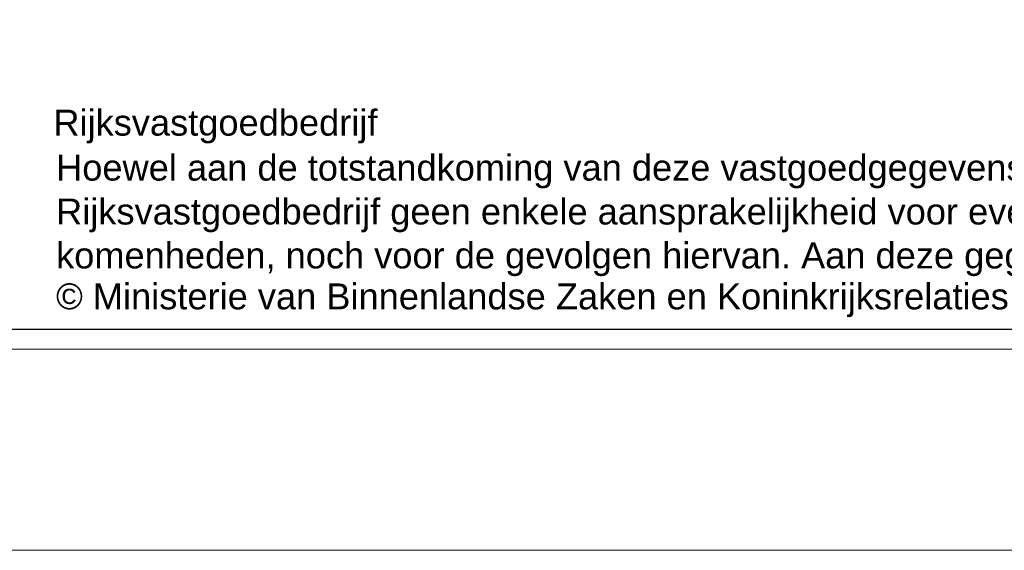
# Model space of a CAD drawing. Header units: millimetres. Extents: x 0 to 84000, y 0 to 59400.
# Tile 3 of 36: x 64437 to 74235, y 0 to 5278. Entities that reach past the tile are written whole.
import ezdxf

# ---------------------------------------------------------------- set-up
doc = ezdxf.new("R2010")
doc.units = ezdxf.units.MM
doc.layers.add('X-L0_C_afwerking', color=7, linetype='Continuous', lineweight=5)
doc.styles.add('DVD_ALG 1.8mm_RE', font='arial.ttf', dxfattribs={"height": 1.8})
doc.styles.add('DVD_ALG 2.5mm_RE', font='arial.ttf', dxfattribs={"height": 2.5})
doc.styles.add('DVD_ALG 3.5mm_BO', font='arialbd.ttf', dxfattribs={"height": 3.5})
doc.styles.add('DVD_ALG 5.0mm_BO', font='arialbd.ttf', dxfattribs={"height": 5})

# ---------------------------------------------------------------- blocks, each defined once
blk = doc.blocks.new('DVDVB_02_--_ A3-Basispl-liggend-inb')
at = {"color": 7, "lineweight": 9}
for points in [[(-409, -11), (11, -11), (11, 286), (-409, 286)], [(-384, 276), (1, 276), (1, -1), (-384, -1)]]:
    blk.add_lwpolyline(points, close=True, dxfattribs=at)
at = {"color": 7, "lineweight": 25}
blk.add_lwpolyline([(-383, 275), (-383, 0), (0, 0), (0, 275)], close=True, dxfattribs=at)
at = {"color": 7, "linetype": 'Continuous', "lineweight": 0, "style": 'DVD_ALG 1.8mm_RE'}
for s, p in [('Rijksvastgoedbedrijf', (-85.138, 9.623)), ('© Ministerie van Binnenlandse Zaken en Koninkrijksrelaties', (-85.002, 0.983))]:
    blk.add_text(s, height=1.29, dxfattribs=at).set_placement(p)
at = {"color": 7, "linetype": 'Continuous', "lineweight": 0, "insert": (-85.002, 2.631), "char_height": 1.29, "attachment_point": 7, "line_spacing_factor": 1.015384, "style": 'DVD_ALG 1.8mm_RE'}
blk.add_mtext('Hoewel aan de totstandkoming van deze vastgoedgegevens de uiterste zorg is besteed, aanvaardt het \\PRijksvastgoedbedrijf geen enkele aansprakelijkheid voor eventuele fouten, onduidelijkheden of onvol-\\Pkomenheden, noch voor de gevolgen hiervan. Aan deze gegevens kunnen geen rechten worden ontleend.', dxfattribs=at)
at = {"color": 7, "lineweight": 13}
for tag, p, height, style in [('TITEL', (-85, 90.18), 5, 'DVD_ALG 5.0mm_BO'), ('SUBTITEL', (-85, 76.18), 3.2, 'DVD_ALG 3.5mm_BO'), ('BOUWLAAGCODE', (-85, 66.161), 2.5, 'DVD_ALG 2.5mm_RE'), ('BOUWLAAGNAAM', (-70.606, 66.086), 2.5, 'DVD_ALG 2.5mm_RE'), ('GEBOUWCODE', (-85, 62.161), 2.5, 'DVD_ALG 2.5mm_RE'), ('GEBOUWNAAM', (-70.606, 62.086), 2.5, 'DVD_ALG 2.5mm_RE'), ('OBJECTCODE', (-85, 58.161), 2.5, 'DVD_ALG 2.5mm_RE'), ('OBJECTNAAM', (-70.606, 58.086), 2.5, 'DVD_ALG 2.5mm_RE'), ('SCHAAL', (-70.606, 48.191), 2, 'DVD_ALG 1.8mm_RE'), ('DATUM', (-70.608, 45.312), 2, 'DVD_ALG 1.8mm_RE'), ('BVO', (-78.553, 41.727), 1.5, 'DVD_ALG 1.8mm_RE'), ('NVO', (-50.394, 41.732), 1.5, 'DVD_ALG 1.8mm_RE')]:
    blk.add_attdef(tag, p, '', height=height, dxfattribs=dict(at, style=style))

msp = doc.modelspace()

# ---------------------------------------------------------------- block references
at = {"layer": 'X-L0_C_afwerking', "xscale": 200, "yscale": 200, "zscale": 200}
msp.add_blockref('DVDVB_02_--_ A3-Basispl-liggend-inb', (81800, 2200), dxfattribs=at)

doc.saveas('drawing.dxf')
